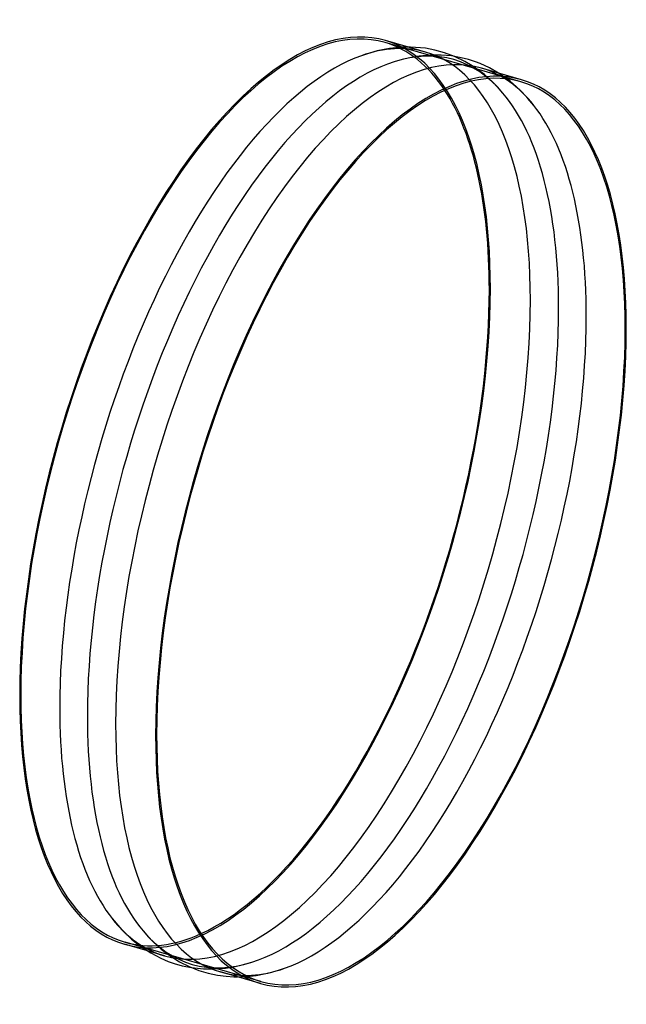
# Model space of a CAD drawing. Header units: millimetres. Extents: x -580 to 580, y -942 to 942.
import ezdxf

# ---------------------------------------------------------------- set-up
doc = ezdxf.new("R2010")
doc.units = ezdxf.units.MM
doc.layers.add('HIDDEN', color=7, linetype='Continuous')
doc.layers.add('THICK', color=7, linetype='Continuous')

msp = doc.modelspace()

# ---------------------------------------------------------------- linework, layer by layer
at = {"layer": 'HIDDEN'}
for p, q in [((378.4, 823.3), (118.6, 898.3)), ((196.3, 880.1), (163.6, 889.5)), ((271.4, 862.1), (251.7, 871.7)), ((285.1, 854), (271.4, 862.1)), ((298.2, 844.9), (285.1, 854)), ((308.5, 836.9), (298.2, 844.9)), ((326, 821.2), (308.5, 836.9)), ((347.3, 832), (335.7, 839.8)), ((358.5, 823.5), (347.3, 832)), ((344, 801.6), (326, 821.2)), ((369.1, 814.4), (358.5, 823.5)), ((380.6, 803.5), (369.1, 814.4)), ((391.9, 791.4), (380.6, 803.5)), ((403.1, 777.9), (391.9, 791.4)), ((-118.6, -898.3), (-378.4, -823.3)), ((-303, -849.3), (-335.7, -839.8)), ((-154.3, -866.8), (-136.1, -861.7)), ((-251.7, -871.7), (-228.7, -874.1)), ((-228.7, -874.1), (-223.7, -874.4)), ((-223.7, -874.4), (-208.2, -874.4)), ((-208.2, -874.4), (-186.2, -872.7)), ((-186.2, -872.7), (-170.4, -870.3)), ((-170.4, -870.3), (-154.3, -866.8)), ((-127.5, -886.8), (-109.3, -883.4)), ((-109.3, -883.4), (-96.2, -880.2)), ((-96.2, -880.2), (-85, -876.9)), ((-85, -876.9), (-73.5, -873.1)), ((-163.6, -889.5), (-145.1, -888.8)), ((-145.1, -888.8), (-127.5, -886.8))]:
    msp.add_line(p, q, dxfattribs=at)
for centre, major_axis, start_param, end_param in [((-129.9, 37.5), (-248.5, -860.8), -3.141593, -0.982794), ((-53.4, 15.4), (249.6, 864.7), 0, 0.302305), ((-129.9, 37.5), (-248.5, -860.8), 2.78563, 3.141593), ((-129.9, 37.5), (249.6, 864.7), -0.982794, 0), ((0, 0), (249.9, 865.6), -0.281039, 0.281038), ((-53.4, 15.4), (249.6, 864.7), -0.982794, 0), ((53.4, -15.4), (-249.6, -864.7), 2.839234, 3.141593), ((0, 0), (249.9, 865.6), -0.982794, -0.281039), ((53.4, -15.4), (-249.6, -864.7), 2.158799, 2.839234), ((-129.9, 37.5), (249.6, 864.7), -3.141593, -0.982794), ((-53.4, 15.4), (249.6, 864.7), -3.141593, -0.982794), ((0, 0), (249.9, 865.6), -2.860555, -0.982794), ((53.4, -15.4), (-249.6, -864.7), 0.302305, 2.158799), ((-129.9, 37.5), (-248.5, -860.8), -0.982794, 0), ((-53.4, 15.4), (249.6, 864.7), 2.839234, 3.141593), ((-129.9, 37.5), (-248.5, -860.8), 0, 0.355963), ((0, 0), (249.9, 865.6), 2.860554, 3.42263), ((53.4, -15.4), (-249.6, -864.7), 0, 0.302305)]:
    msp.add_ellipse(centre, major_axis=major_axis, ratio=0.433013, start_param=start_param, end_param=end_param, dxfattribs=at)
at = {"layer": 'THICK'}
for p, q in [((127.3, 886.8), (103.8, 882.2)), ((163.6, 889.5), (119.7, 902.2)), ((151.2, 889.2), (127.3, 886.8)), ((167.4, 889.5), (151.2, 889.2)), ((176.7, 889.1), (167.4, 889.5)), ((195.8, 887.3), (176.7, 889.1)), ((213.8, 884), (195.8, 887.3)), ((88.7, 878.1), (73.5, 873.1)), ((103.8, 882.2), (88.7, 878.1)), ((169.1, 870), (153.7, 866.6)), ((184.1, 872.4), (169.1, 870)), ((204.4, 874.3), (184.1, 872.4)), ((223.2, 874.4), (204.4, 874.3)), ((232.6, 878.9), (213.8, 884)), ((225.7, 874.3), (223.2, 874.4)), ((245.8, 872.6), (225.7, 874.3)), ((251.7, 871.7), (232.6, 878.9)), ((264.4, 869.3), (245.8, 872.6)), ((278.3, 865.8), (264.4, 869.3)), ((153.7, 866.6), (136.1, 861.7)), ((291.6, 861.5), (278.3, 865.8)), ((300.3, 858.1), (291.6, 861.5)), ((318.4, 849.8), (300.3, 858.1)), ((379.5, 827.2), (303, 849.3)), ((335.7, 839.8), (318.4, 849.8)), ((-403.1, -777.9), (-384.6, -799.3)), ((-384.6, -799.3), (-366, -817.2)), ((-344, -801.6), (-326.6, -820.6)), ((-335.7, -839.8), (-379.5, -827.2)), ((-366, -817.2), (-348, -831.5)), ((-326.6, -820.6), (-309.2, -836.3)), ((-348, -831.5), (-329.1, -843.8)), ((-329.1, -843.8), (-309.9, -853.9)), ((-309.2, -836.3), (-299.4, -844.1)), ((-299.4, -844.1), (-286.9, -852.8)), ((-309.9, -853.9), (-295.8, -859.9)), ((-295.8, -859.9), (-284.6, -863.8)), ((-286.9, -852.8), (-274.2, -860.5)), ((-284.6, -863.8), (-269.4, -868.2)), ((-274.2, -860.5), (-255.7, -869.9)), ((-269.4, -868.2), (-251.7, -871.7)), ((-255.7, -869.9), (-237.3, -877.3)), ((-237.3, -877.3), (-219.7, -882.6)), ((-219.7, -882.6), (-202, -886.3)), ((-119.7, -902.2), (-196.3, -880.1)), ((-202, -886.3), (-185.4, -888.5)), ((-185.4, -888.5), (-170.3, -889.5)), ((-170.3, -889.5), (-163.6, -889.5))]:
    msp.add_line(p, q, dxfattribs=at)
for centre, major_axis, start_param, end_param in [((-129.9, 37.5), (249.6, 864.7), 0, 2.158799), ((53.4, -15.4), (-249.6, -864.7), -3.141593, -0.982794), ((-53.4, 15.4), (249.6, 864.7), 0.302305, 2.158799), ((129.9, -37.5), (-249.6, -864.7), -3.141593, -0.982794), ((0, 0), (249.9, 865.6), 0.281038, 2.158799), ((129.9, -37.5), (248.5, 860.8), 0, 2.158799), ((129.9, -37.5), (248.5, 860.8), -0.982794, 0), ((129.9, -37.5), (-249.6, -864.7), 2.158799, 3.141593), ((-129.9, 37.5), (-248.5, -860.8), 2.158799, 2.78563), ((-129.9, 37.5), (-248.5, -860.8), 0.355963, 2.158799), ((129.9, -37.5), (-249.6, -864.7), 0, 2.158799), ((129.9, -37.5), (248.5, 860.8), -3.141593, -0.982794), ((-129.9, 37.5), (249.6, 864.7), 2.158799, 3.141593), ((-53.4, 15.4), (249.6, 864.7), 2.158799, 2.839234), ((0, 0), (249.9, 865.6), 2.158799, 2.860554), ((53.4, -15.4), (-249.6, -864.7), -0.982794, 0), ((129.9, -37.5), (-249.6, -864.7), -0.982794, 0), ((129.9, -37.5), (248.5, 860.8), 2.158799, 3.141593)]:
    msp.add_ellipse(centre, major_axis=major_axis, ratio=0.433013, start_param=start_param, end_param=end_param, dxfattribs=at)

doc.saveas('drawing.dxf')
